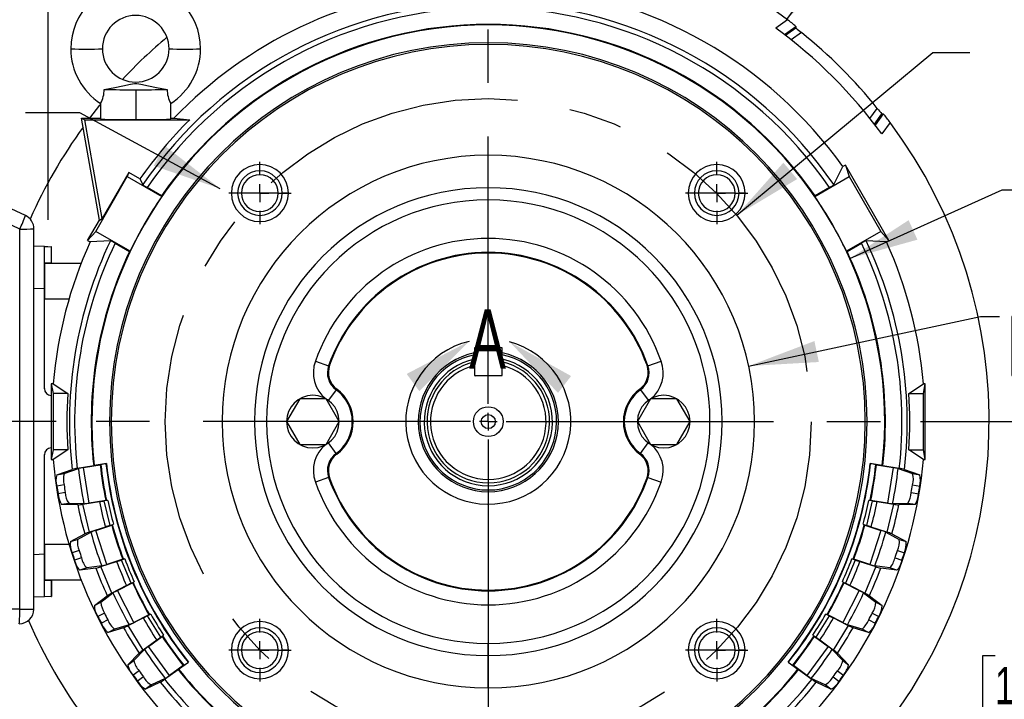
# Model space of a CAD drawing. Header units: inches. Extents: x 0 to 66, y 0 to 51.
# Tile 12 of 19: x 49 to 60, y 15.8 to 23.4. Entities that reach past the tile are written whole.
import ezdxf

# ---------------------------------------------------------------- set-up
doc = ezdxf.new("R2010")
doc.units = ezdxf.units.IN
doc.header["$LTSCALE"] = 6
doc.header["$MEASUREMENT"] = 0
doc.linetypes.add('CENTERX2', pattern=[0.8, 0.5, -0.1, 0.1, -0.1])
doc.layers.add('CENTER', color=40, linetype='CENTERX2')
doc.layers.add('DIMENSIONS', color=140, linetype='Continuous', lineweight=25)
doc.layers.add('TEXT', color=140, linetype='Continuous', lineweight=25)
doc.styles.add('SLDTEXTSTYLE0', font='TXT', dxfattribs={"width": 0.7})
doc.dimstyles.new('SLDDIMSTYLE1', dxfattribs={"dimtxt": 0.416667, "dimasz": 0.78, "dimexe": 0, "dimexo": 0.0625, "dimgap": 0.104167, "dimtad": 0, "dimtih": 1, "dimtoh": 1, "dimrnd": 1e-09, "dimzin": 12, "dimdsep": 46, "dimtxsty": 'SLDTEXTSTYLE0', "dimsah": 1, "dimcen": 0.09, "dimadec": 0, "dimazin": 3, "dimtfac": 1, "dimtofl": 0, "dimtmove": 0, "dimatfit": 3, "dimfxl": 0, "dimfrac": 2, "dimtolj": 1, "dimtzin": 12, "dimarcsym": 0})
doc.dimstyles.new('SLDDIMSTYLE3', dxfattribs={"dimtxt": 0.416667, "dimasz": 0.78, "dimexe": 0, "dimexo": 0.0625, "dimgap": 0.104167, "dimtad": 0, "dimtih": 1, "dimtoh": 1, "dimrnd": 1e-09, "dimzin": 12, "dimdsep": 46, "dimtxsty": 'SLDTEXTSTYLE0', "dimsah": 1, "dimcen": 0.09, "dimadec": 0, "dimazin": 3, "dimtfac": 1, "dimtmove": 0, "dimatfit": 0, "dimfxl": 0, "dimfrac": 2, "dimtolj": 1, "dimtzin": 12, "dimarcsym": 0})
doc.dimstyles.new('SLDDIMSTYLE4', dxfattribs={"dimtxt": 0.18, "dimasz": 0.78, "dimexe": 0, "dimexo": 0.0625, "dimgap": 0, "dimtad": 0, "dimtih": 1, "dimtoh": 1, "dimdec": 0, "dimrnd": 1e-09, "dimzin": 0, "dimdsep": 46, "dimtxsty": 'Standard', "dimsah": 1, "dimcen": 0.09, "dimadec": 0, "dimazin": 0, "dimtfac": 0.78, "dimtdec": 0, "dimtofl": 0, "dimtmove": 0, "dimatfit": 3, "dimfxl": 0, "dimfrac": 2, "dimtolj": 1, "dimtzin": 0, "dimarcsym": 0})
doc.dimstyles.new('SLDDIMSTYLE5', dxfattribs={"dimtxt": 0.416667, "dimasz": 0.78, "dimexe": 0, "dimexo": 0.0625, "dimgap": 0.104167, "dimtad": 0, "dimtih": 1, "dimtoh": 1, "dimrnd": 1e-09, "dimzin": 12, "dimdsep": 46, "dimtxsty": 'SLDTEXTSTYLE0', "dimsah": 1, "dimcen": 0, "dimadec": 0, "dimazin": 3, "dimtfac": 1, "dimtofl": 0, "dimtmove": 0, "dimatfit": 3, "dimfxl": 0, "dimfrac": 2, "dimtolj": 1, "dimtzin": 12, "dimarcsym": 0})
doc.dimstyles.new('SLDDIMSTYLE6', dxfattribs={"dimtxt": 0.416667, "dimasz": 0.78, "dimexe": 0, "dimexo": 0.0625, "dimgap": 0.104167, "dimtad": 0, "dimtih": 1, "dimtoh": 1, "dimrnd": 1e-09, "dimzin": 12, "dimdsep": 46, "dimtxsty": 'SLDTEXTSTYLE0', "dimsah": 1, "dimcen": 0, "dimadec": 0, "dimazin": 3, "dimtfac": 1, "dimtofl": 0, "dimtmove": 0, "dimatfit": 3, "dimfxl": 0, "dimfrac": 2, "dimtolj": 1, "dimtzin": 12, "dimarcsym": 0})
doc.dimstyles.new('SLDDIMSTYLE7', dxfattribs={"dimtxt": 0.416667, "dimasz": 0.78, "dimexe": 0, "dimexo": 0.0625, "dimgap": 0.104167, "dimtad": 0, "dimtih": 1, "dimtoh": 1, "dimrnd": 1e-09, "dimzin": 4, "dimdsep": 46, "dimtxsty": 'SLDTEXTSTYLE0', "dimsah": 1, "dimcen": 0, "dimadec": 0, "dimazin": 1, "dimtfac": 1, "dimtofl": 0, "dimtmove": 0, "dimatfit": 3, "dimfxl": 0, "dimfrac": 2, "dimtolj": 1, "dimtzin": 12, "dimarcsym": 0})

# ---------------------------------------------------------------- blocks, each defined once
blk = doc.blocks.new('_D_14')
at = {"layer": 'DIMENSIONS'}
for p, q in [((60.288, 23.655), (60.148, 23.655)), ((60.148, 23.655), (60.148, 22.992)), ((61.873, 23.655), (62.013, 23.655)), ((62.013, 23.655), (62.013, 22.992)), ((57.018, 21.222), (59.219, 23.049)), ((59.219, 23.049), (59.633, 23.049)), ((60.148, 22.992), (60.288, 22.992)), ((62.013, 22.992), (61.873, 22.992))]:
    blk.add_line(p, q, dxfattribs=at)
blk.add_solid([(57.018, 21.222), (57.695, 21.628), (57.541, 21.812)], dxfattribs=at)
at = {"layer": 'DIMENSIONS', "char_height": 0.4167, "attachment_point": 1, "style": 'SLDTEXTSTYLE0'}
for s, insert in [('%%c', (60.146, 24.285)), ('7.25', (60.776, 24.285)), ('184.1', (60.288, 23.529)), ('B.C.', (60.504, 22.773))]:
    blk.add_mtext(s, dxfattribs=dict(at, insert=insert))
blk = doc.blocks.new('_D_15')
at = {"layer": 'DIMENSIONS'}
for p, q in [((46.256, 19.087), (46.256, 25.679)), ((49.289, 21.17), (49.289, 25.679)), ((46.256, 24.929), (44.756, 24.929)), ((47.153, 24.928), (47.013, 24.928)), ((47.013, 24.928), (47.013, 24.266)), ((48.392, 24.928), (48.532, 24.928)), ((48.532, 24.928), (48.532, 24.266)), ((49.289, 24.929), (50.789, 24.929)), ((47.013, 24.266), (47.153, 24.266)), ((48.532, 24.266), (48.392, 24.266)), ((46.256, 17.173), (46.256, 18.727))]:
    blk.add_line(p, q, dxfattribs=at)
for points in [[(46.256, 24.929), (45.476, 25.049), (45.476, 24.809)], [(49.289, 24.929), (50.069, 24.809), (50.069, 25.049)]]:
    blk.add_solid(points, dxfattribs=at)
at = {"layer": 'DIMENSIONS', "char_height": 0.4167, "attachment_point": 1, "style": 'SLDTEXTSTYLE0'}
for s, insert in [('3.03', (47.153, 25.559)), ('77.0', (47.153, 24.803))]:
    blk.add_mtext(s, dxfattribs=dict(at, insert=insert))
blk = doc.blocks.new('_D_17')
at = {"layer": 'DIMENSIONS'}
for p, q in [((46.256, 19.087), (46.256, 27.33)), ((54.23, 23.756), (54.23, 27.33)), ((46.256, 26.58), (48.886, 26.58)), ((49.45, 26.58), (49.31, 26.58)), ((49.31, 26.58), (49.31, 25.917)), ((51.035, 26.58), (51.175, 26.58)), ((51.175, 26.58), (51.175, 25.917)), ((54.23, 26.58), (51.6, 26.58)), ((49.31, 25.917), (49.45, 25.917)), ((51.175, 25.917), (51.035, 25.917)), ((46.256, 17.173), (46.256, 18.727))]:
    blk.add_line(p, q, dxfattribs=at)
for points in [[(46.256, 26.58), (47.036, 26.46), (47.036, 26.7)], [(54.23, 26.58), (53.45, 26.7), (53.45, 26.46)]]:
    blk.add_solid(points, dxfattribs=at)
at = {"layer": 'DIMENSIONS', "char_height": 0.4167, "attachment_point": 1, "style": 'SLDTEXTSTYLE0'}
for s, insert in [('7.97', (49.624, 27.21)), ('202.5', (49.45, 26.454))]:
    blk.add_mtext(s, dxfattribs=dict(at, insert=insert))
blk = doc.blocks.new('_D_18')
at = {"layer": 'DIMENSIONS'}
for p, q in [((45.289, 18.907), (45.289, 20.407)), ((49.381, 18.907), (44.539, 18.907)), ((44.67, 17.686), (44.53, 17.686)), ((44.53, 17.686), (44.53, 17.023)), ((45.908, 17.686), (46.048, 17.686)), ((46.048, 17.686), (46.048, 17.023)), ((44.53, 17.023), (44.67, 17.023)), ((46.048, 17.023), (45.908, 17.023)), ((46.269, 16.466), (44.539, 16.466)), ((45.289, 16.466), (45.289, 14.966))]:
    blk.add_line(p, q, dxfattribs=at)
for points in [[(45.289, 18.907), (45.409, 19.687), (45.169, 19.687)], [(45.289, 16.466), (45.169, 15.686), (45.409, 15.686)]]:
    blk.add_solid(points, dxfattribs=at)
at = {"layer": 'DIMENSIONS', "char_height": 0.4167, "attachment_point": 1, "style": 'SLDTEXTSTYLE0'}
for s, insert in [('2.44', (44.67, 18.316)), ('62.0', (44.67, 17.56))]:
    blk.add_mtext(s, dxfattribs=dict(at, insert=insert))
blk = doc.blocks.new('_D_19')
at = {"layer": 'DIMENSIONS'}
for p, q in [((57.58, 23.419), (59.18, 25.573)), ((59.18, 25.573), (59.658, 25.573)), ((59.973, 25.573), (59.833, 25.573)), ((59.833, 25.573), (59.833, 24.91)), ((61.558, 25.573), (61.698, 25.573)), ((61.698, 25.573), (61.698, 24.91)), ((59.833, 24.91), (59.973, 24.91)), ((61.698, 24.91), (61.558, 24.91))]:
    blk.add_line(p, q, dxfattribs=at)
blk.add_solid([(57.58, 23.419), (58.142, 23.974), (57.949, 24.117)], dxfattribs=at)
at = {"layer": 'DIMENSIONS', "char_height": 0.4167, "attachment_point": 1, "style": 'SLDTEXTSTYLE0'}
for s, insert in [('%%c', (59.658, 26.203)), ('11.24', (60.288, 26.203)), ('285.5', (59.973, 25.447))]:
    blk.add_mtext(s, dxfattribs=dict(at, insert=insert))
blk = doc.blocks.new('_D_20')
at = {"layer": 'DIMENSIONS'}
for p, q in [((54.53, 24.527), (58.223, 24.527)), ((58.583, 24.527), (63.801, 24.527)), ((63.051, 24.527), (63.051, 19.848)), ((62.259, 19.09), (62.119, 19.09)), ((62.119, 19.09), (62.119, 18.428)), ((63.844, 19.09), (63.984, 19.09)), ((63.984, 19.09), (63.984, 18.428)), ((62.119, 18.428), (62.259, 18.428)), ((63.984, 18.428), (63.844, 18.428)), ((63.051, 13.655), (63.051, 18.335)), ((59.254, 13.655), (63.801, 13.655))]:
    blk.add_line(p, q, dxfattribs=at)
for points in [[(63.051, 24.527), (62.931, 23.747), (63.171, 23.747)], [(63.051, 13.655), (63.171, 14.435), (62.931, 14.435)]]:
    blk.add_solid(points, dxfattribs=at)
at = {"layer": 'DIMENSIONS', "char_height": 0.4167, "attachment_point": 1, "style": 'SLDTEXTSTYLE0'}
for s, insert in [('10.87', (62.259, 19.721)), ('276.2', (62.259, 18.965))]:
    blk.add_mtext(s, dxfattribs=dict(at, insert=insert))
blk = doc.blocks.new('_D_21')
at = {"layer": 'DIMENSIONS'}
for p, q in [((58.285, 20.737), (59.997, 21.509)), ((59.997, 21.509), (60.247, 21.509)), ((60.527, 21.509), (60.387, 21.509)), ((60.387, 21.509), (60.387, 20.847)), ((62.112, 21.509), (62.252, 21.509)), ((62.252, 21.509), (62.252, 20.847)), ((60.387, 20.847), (60.527, 20.847)), ((62.252, 20.847), (62.112, 20.847))]:
    blk.add_line(p, q, dxfattribs=at)
blk.add_solid([(58.285, 20.737), (59.045, 20.948), (58.946, 21.167)], dxfattribs=at)
at = {"layer": 'DIMENSIONS', "char_height": 0.4167, "attachment_point": 1, "style": 'SLDTEXTSTYLE0'}
for s, insert in [('%%c', (60.386, 22.14)), ('8.90', (61.015, 22.14)), ('226.0', (60.527, 21.384))]:
    blk.add_mtext(s, dxfattribs=dict(at, insert=insert))
blk = doc.blocks.new('_D_22')
at = {"layer": 'DIMENSIONS'}
for p, q in [((57.151, 19.531), (59.751, 20.086)), ((59.751, 20.086), (59.965, 20.086)), ((60.245, 20.086), (60.105, 20.086)), ((60.105, 20.086), (60.105, 19.423)), ((61.83, 20.086), (61.97, 20.086)), ((61.97, 20.086), (61.97, 19.423)), ((60.105, 19.423), (60.245, 19.423)), ((61.97, 19.423), (61.83, 19.423))]:
    blk.add_line(p, q, dxfattribs=at)
blk.add_solid([(57.151, 19.531), (57.939, 19.576), (57.889, 19.811)], dxfattribs=at)
at = {"layer": 'DIMENSIONS', "char_height": 0.4167, "attachment_point": 1, "style": 'SLDTEXTSTYLE0'}
for s, insert in [('%%c', (60.103, 20.716)), ('5.98', (60.733, 20.716)), ('151.8', (60.245, 19.96))]:
    blk.add_mtext(s, dxfattribs=dict(at, insert=insert))
blk = doc.blocks.new('_D_23')
at = {"layer": 'DIMENSIONS'}
for p, q in [((59.078, 18.907), (61.459, 18.907)), ((60.709, 18.907), (60.709, 17.038)), ((59.917, 16.28), (59.777, 16.28)), ((59.777, 16.28), (59.777, 15.618)), ((61.502, 16.28), (61.642, 16.28)), ((61.642, 16.28), (61.642, 15.618)), ((59.777, 15.618), (59.917, 15.618)), ((61.642, 15.618), (61.502, 15.618)), ((60.709, 13.655), (60.709, 15.524)), ((59.254, 13.655), (61.459, 13.655))]:
    blk.add_line(p, q, dxfattribs=at)
for points in [[(60.709, 18.907), (60.589, 18.127), (60.829, 18.127)], [(60.709, 13.655), (60.829, 14.435), (60.589, 14.435)]]:
    blk.add_solid(points, dxfattribs=at)
at = {"layer": 'DIMENSIONS', "char_height": 0.4167, "attachment_point": 1, "style": 'SLDTEXTSTYLE0'}
for s, insert in [('5.25', (60.09, 16.911)), ('133.4', (59.917, 16.155))]:
    blk.add_mtext(s, dxfattribs=dict(at, insert=insert))
blk = doc.blocks.new('SW_CENTERMARKSYMBOL_0')
at = {"layer": 'CENTER', "color": 0}
for p, q in [((0, 0.2), (0, 4.549)), ((-0.2, 0), (-4.549, 0)), ((0, 0), (-0.1, 0)), ((0, 0), (0, 0.1)), ((0, 0), (0, -0.1)), ((0, 0), (0.1, 0)), ((0.2, 0), (4.549, 0)), ((0, -0.2), (0, -4.549))]:
    blk.add_line(p, q, dxfattribs=at)
blk = doc.blocks.new('SW_CENTERMARKSYMBOL_1')
at = {"layer": 'CENTER', "color": 0}
for p, q in [((0, 0.2), (0, 0.35)), ((-0.2, 0), (-0.35, 0)), ((0, 0), (-0.1, 0)), ((0, 0), (0, 0.1)), ((0, 0), (0, -0.1)), ((0, 0), (0.1, 0)), ((0.2, 0), (0.35, 0)), ((0, -0.2), (0, -0.35))]:
    blk.add_line(p, q, dxfattribs=at)
blk = doc.blocks.new('SW_CENTERMARKSYMBOL_2')
at = {"layer": 'CENTER', "color": 0}
for p, q in [((0, 0.2), (0, 0.35)), ((-0.2, 0), (-0.35, 0)), ((0, 0), (-0.1, 0)), ((0, 0), (0, 0.1)), ((0, 0), (0, -0.1)), ((0, 0), (0.1, 0)), ((0.2, 0), (0.35, 0)), ((0, -0.2), (0, -0.35))]:
    blk.add_line(p, q, dxfattribs=at)
blk = doc.blocks.new('SW_CENTERMARKSYMBOL_3')
at = {"layer": 'CENTER', "color": 0}
for p, q in [((0, 0.2), (0, 0.35)), ((-0.2, 0), (-0.35, 0)), ((0, 0), (-0.1, 0)), ((0, 0), (0, 0.1)), ((0, 0), (0, -0.1)), ((0, 0), (0.1, 0)), ((0.2, 0), (0.35, 0)), ((0, -0.2), (0, -0.35))]:
    blk.add_line(p, q, dxfattribs=at)
blk = doc.blocks.new('SW_CENTERMARKSYMBOL_4')
at = {"layer": 'CENTER', "color": 0}
for p, q in [((0, 0.2), (0, 0.35)), ((-0.2, 0), (-0.35, 0)), ((0, 0), (-0.1, 0)), ((0, 0), (0, 0.1)), ((0, 0), (0, -0.1)), ((0, 0), (0.1, 0)), ((0.2, 0), (0.35, 0)), ((0, -0.2), (0, -0.35))]:
    blk.add_line(p, q, dxfattribs=at)

msp = doc.modelspace()

# ---------------------------------------------------------------- linework, layer by layer
for p, q in [((57.5853, 23.4155), (57.4563, 23.3217)), ((57.5552, 23.2477), (57.6808, 23.3389)), ((57.5647, 23.2404), (57.6806, 23.3246)), ((57.6808, 23.3389), (57.6806, 23.3246)), ((57.7429, 23.2726), (57.6292, 23.19)), ((50.2728, 22.6298), (50.2728, 22.2952)), ((49.8791, 22.4766), (49.8791, 22.302)), ((50.6665, 22.302), (50.6665, 22.4766)), ((58.5122, 22.307), (58.5948, 22.4207)), ((58.5626, 22.2425), (58.6468, 22.3584)), ((58.6612, 22.3586), (58.5699, 22.233)), ((58.6468, 22.3584), (58.6612, 22.3586)), ((49.664, 22.3103), (49.8791, 22.3103)), ((49.664, 22.3103), (49.702, 22.2931)), ((49.8657, 21.1665), (49.664, 22.3103)), ((49.702, 22.2931), (50.8792, 22.2931)), ((49.8971, 21.1865), (49.702, 22.2931)), ((50.6665, 22.3103), (50.7018, 22.3103)), ((50.7018, 22.3103), (50.8792, 22.2931)), ((58.7377, 22.2631), (58.644, 22.1341)), ((54.2295, 21.5311), (54.2295, 21.8948)), ((58.106, 21.5656), (58.2086, 21.7695)), ((58.2361, 21.7853), (58.2086, 21.7695)), ((58.2361, 21.7853), (58.2802, 21.6551)), ((58.7252, 20.938), (58.2361, 21.7853)), ((50.1948, 21.7022), (49.8971, 21.1865)), ((50.1948, 21.7022), (50.1788, 21.6551)), ((50.3207, 21.6294), (50.1948, 21.7022)), ((49.8245, 21.0414), (50.1788, 21.6551)), ((50.1788, 21.6551), (50.5646, 21.4323)), ((50.3207, 21.6294), (50.353, 21.5656)), ((57.8944, 21.4323), (58.2802, 21.6551)), ((58.2802, 21.6551), (58.6345, 21.0414)), ((50.5631, 21.4392), (50.4013, 21.5326)), ((50.5646, 21.4323), (50.5631, 21.4392)), ((51.4162, 21.4705), (51.3462, 21.4705)), ((51.6662, 21.4705), (51.4596, 21.4705)), ((51.8729, 21.4705), (51.6662, 21.4705)), ((51.9862, 21.4705), (51.9162, 21.4705)), ((54.2295, 21.3948), (54.2295, 21.5311)), ((56.5428, 21.4705), (56.4728, 21.4705)), ((56.7928, 21.4705), (56.5861, 21.4705)), ((56.9995, 21.4705), (56.7928, 21.4705)), ((57.1128, 21.4705), (57.0428, 21.4705)), ((57.8959, 21.4392), (57.8944, 21.4323)), ((58.0577, 21.5326), (57.8959, 21.4392)), ((49.0356, 21.2195), (48.639, 21.4045)), ((48.9712, 21.0677), (48.5824, 21.249)), ((49.7338, 20.938), (49.8657, 21.1665)), ((49.8657, 21.1665), (49.8971, 21.1865)), ((48.9712, 16.8029), (48.9712, 21.0677)), ((49.1311, 16.8049), (49.1311, 21.0697)), ((49.7338, 20.938), (49.8245, 21.0414)), ((50.2103, 20.8186), (49.8245, 21.0414)), ((58.6345, 21.0414), (58.2487, 20.8186)), ((58.7252, 20.938), (58.6345, 21.0414)), ((49.7338, 20.938), (49.7612, 20.9222)), ((49.9891, 20.9352), (49.7612, 20.9222)), ((50.0418, 20.9099), (50.2036, 20.8165)), ((54.2295, 20.8051), (54.2295, 20.962)), ((58.2554, 20.8165), (58.4172, 20.9099)), ((58.6978, 20.9222), (58.4699, 20.9352)), ((58.6978, 20.9222), (58.7252, 20.938)), ((49.2492, 20.8717), (49.1311, 20.8758)), ((49.2492, 20.3956), (49.2492, 20.8717)), ((49.2492, 20.8717), (49.3252, 20.869)), ((49.3252, 20.869), (49.3252, 20.6877)), ((49.3279, 20.8689), (49.3252, 20.869)), ((49.3279, 20.6878), (49.3279, 20.8689)), ((50.2036, 20.8165), (50.2103, 20.8186)), ((58.2487, 20.8186), (58.2554, 20.8165)), ((49.3252, 20.6877), (49.2492, 20.685)), ((49.2493, 20.6816), (49.2492, 20.6816)), ((49.6603, 20.6816), (49.2493, 20.6816)), ((49.2493, 20.6816), (49.2493, 20.2852)), ((49.3279, 20.6878), (49.3252, 20.6877)), ((49.2492, 20.3956), (49.1311, 20.3997)), ((49.2492, 19.2786), (49.2492, 20.3956)), ((49.2492, 20.2852), (49.2493, 20.2852)), ((49.2493, 19.2753), (49.2493, 20.2852)), ((49.2493, 20.2852), (49.5256, 20.2852)), ((54.0733, 19.7359), (54.0733, 19.4229)), ((54.3858, 19.7359), (54.0733, 19.7359)), ((54.3858, 19.4229), (54.3858, 19.7359)), ((52.2899, 19.5853), (52.438, 19.5335)), ((56.0211, 19.5335), (56.1692, 19.5853)), ((52.4485, 19.5391), (52.438, 19.5335)), ((56.0211, 19.5335), (56.0105, 19.5391)), ((54.0733, 19.4229), (54.3858, 19.4229)), ((54.0831, 19.4229), (54.3759, 19.4229)), ((49.3262, 19.3319), (49.3476, 19.2246)), ((49.3464, 19.3319), (49.3262, 19.3319)), ((49.3262, 19.3319), (49.3262, 18.4826)), ((49.3464, 19.3319), (49.5109, 19.2246)), ((52.5213, 19.2655), (52.4346, 19.1462)), ((52.5213, 19.2655), (52.5302, 19.2713)), ((55.9289, 19.2713), (55.9378, 19.2655)), ((55.9378, 19.2655), (56.0245, 19.1462)), ((58.9481, 19.2246), (59.1127, 19.3319)), ((59.1114, 19.2246), (59.1328, 19.3319)), ((59.1328, 19.3319), (59.1127, 19.3319)), ((59.1328, 18.4826), (59.1328, 19.3319)), ((49.3252, 19.1999), (49.3262, 19.1999)), ((49.5109, 19.2246), (49.3476, 19.2246)), ((49.3476, 19.2246), (49.3476, 18.5899)), ((52.1133, 19.1632), (51.9655, 18.9073)), ((52.4088, 19.1632), (52.1133, 19.1632)), ((52.5565, 18.9073), (52.4088, 19.1632)), ((56.0503, 19.1632), (55.9025, 18.9073)), ((56.3458, 19.1632), (56.0503, 19.1632)), ((56.4935, 18.9073), (56.3458, 19.1632)), ((58.9481, 19.2246), (59.1114, 19.2246)), ((59.1114, 18.5899), (59.1114, 19.2246)), ((49.9795, 18.9073), (49.9992, 18.9073)), ((51.9655, 18.9073), (52.1133, 18.6514)), ((52.4088, 18.6514), (52.5565, 18.9073)), ((55.9025, 18.9073), (56.0503, 18.6514)), ((56.3458, 18.6514), (56.4935, 18.9073)), ((58.4598, 18.9073), (58.4795, 18.9073)), ((49.3262, 18.6147), (49.3252, 18.6147)), ((49.3476, 18.5899), (49.3262, 18.4826)), ((49.5109, 18.5899), (49.3464, 18.4826)), ((49.5109, 18.5899), (49.3476, 18.5899)), ((52.1133, 18.6514), (52.4088, 18.6514)), ((52.5213, 18.5491), (52.4346, 18.6684)), ((55.9378, 18.5491), (56.0245, 18.6684)), ((56.0503, 18.6514), (56.3458, 18.6514)), ((59.1127, 18.4826), (58.9481, 18.5899)), ((58.9481, 18.5899), (59.1114, 18.5899)), ((59.1328, 18.4826), (59.1114, 18.5899)), ((49.2492, 17.419), (49.2492, 18.536)), ((49.2493, 17.5293), (49.2493, 18.5393)), ((49.3262, 18.4826), (49.3464, 18.4826)), ((52.5302, 18.5432), (52.5213, 18.5491)), ((55.9378, 18.5491), (55.9289, 18.5432)), ((59.1127, 18.4826), (59.1328, 18.4826)), ((49.3881, 18.3112), (49.5597, 18.3719)), ((49.4692, 18.3241), (49.6301, 18.381)), ((49.8015, 18.4116), (49.6174, 18.3824)), ((49.6878, 18.3915), (49.8744, 18.421)), ((49.7506, 17.9944), (49.6878, 18.3915)), ((49.808, 18.4147), (49.8015, 18.4116)), ((49.9442, 18.4363), (49.808, 18.4147)), ((49.8744, 18.421), (49.8814, 18.4244)), ((49.9395, 18.435), (49.9436, 18.4356)), ((49.9442, 18.4363), (49.9436, 18.4356)), ((58.5154, 18.4356), (58.5148, 18.4363)), ((58.651, 18.4147), (58.5148, 18.4363)), ((58.5154, 18.4356), (58.5196, 18.435)), ((58.5776, 18.4244), (58.5846, 18.421)), ((58.5846, 18.421), (58.7713, 18.3915)), ((58.6576, 18.4116), (58.651, 18.4147)), ((58.8417, 18.3824), (58.6576, 18.4116)), ((58.7713, 18.3915), (58.7084, 17.9944)), ((58.8289, 18.381), (58.9899, 18.3241)), ((58.8993, 18.3719), (59.0709, 18.3112)), ((49.3881, 18.3112), (49.4692, 18.3241)), ((52.438, 18.281), (52.2899, 18.2293)), ((52.438, 18.281), (52.4485, 18.2754)), ((56.0211, 18.281), (56.0105, 18.2754)), ((56.0211, 18.281), (56.1692, 18.2293)), ((58.9899, 18.3241), (59.0709, 18.3112)), ((49.4691, 18.1966), (49.3881, 18.1837)), ((58.9899, 18.1966), (59.071, 18.1837)), ((49.4825, 18.1122), (49.4014, 18.0993)), ((49.6809, 17.9812), (49.865, 18.0104)), ((49.9373, 18.0239), (49.7506, 17.9944)), ((49.9599, 18.0244), (49.9203, 18.0181)), ((49.9863, 17.7432), (49.9203, 18.0181)), ((49.945, 18.0229), (49.9373, 18.0239)), ((58.5388, 18.0181), (58.4728, 17.7432)), ((58.5388, 18.0181), (58.4992, 18.0244)), ((58.5217, 18.0239), (58.514, 18.0229)), ((58.7084, 17.9944), (58.5217, 18.0239)), ((58.594, 18.0104), (58.7781, 17.9812)), ((58.9766, 18.1122), (59.0576, 18.0993)), ((49.5219, 17.9909), (49.4409, 17.9781)), ((49.6228, 17.9734), (49.4409, 17.9781)), ((49.6926, 17.9865), (49.5219, 17.9909)), ((49.7563, 17.6674), (49.6809, 17.9812)), ((58.7781, 17.9812), (58.7028, 17.6674)), ((58.9371, 17.9909), (58.7665, 17.9865)), ((59.0182, 17.9781), (58.8362, 17.9734)), ((59.0182, 17.9781), (58.9371, 17.9909)), ((49.9335, 17.725), (49.7563, 17.6674)), ((49.8244, 17.6873), (50.0041, 17.7457)), ((49.9486, 17.305), (49.8244, 17.6873)), ((49.9863, 17.7432), (50.0244, 17.7556)), ((50.0041, 17.7457), (50.0105, 17.7501)), ((58.4346, 17.7556), (58.4728, 17.7432)), ((58.4485, 17.7501), (58.4549, 17.7457)), ((58.4549, 17.7457), (58.6347, 17.6873)), ((58.6347, 17.6873), (58.5104, 17.305)), ((58.7028, 17.6674), (58.5255, 17.725)), ((49.5409, 17.5612), (49.7009, 17.648)), ((49.5409, 17.5612), (49.619, 17.5866)), ((49.619, 17.5866), (49.769, 17.668)), ((58.69, 17.668), (58.84, 17.5866)), ((58.7581, 17.648), (58.9181, 17.5612)), ((58.84, 17.5866), (58.9181, 17.5612)), ((49.2493, 17.5293), (49.2492, 17.5293)), ((49.2493, 17.5293), (49.2493, 17.133)), ((49.5256, 17.5293), (49.2493, 17.5293)), ((49.6389, 17.4606), (49.5609, 17.4353)), ((58.8201, 17.4606), (58.8982, 17.4353)), ((49.2492, 17.419), (49.1311, 17.4149)), ((49.2492, 16.9429), (49.2492, 17.419)), ((49.6653, 17.3793), (49.5873, 17.354)), ((50.1284, 17.3634), (49.9486, 17.305)), ((50.1505, 17.3673), (50.1124, 17.3549)), ((50.2206, 17.0937), (50.1124, 17.3549)), ((50.1361, 17.3636), (50.1284, 17.3634)), ((58.3466, 17.3549), (58.2384, 17.0937)), ((58.3466, 17.3549), (58.3085, 17.3673)), ((58.3307, 17.3634), (58.3229, 17.3636)), ((58.5104, 17.305), (58.3307, 17.3634)), ((58.7937, 17.3793), (58.8718, 17.354)), ((49.7232, 17.2658), (49.6452, 17.2404)), ((49.8256, 17.2642), (49.6452, 17.2404)), ((49.8925, 17.2881), (49.7232, 17.2658)), ((49.8818, 17.2811), (50.059, 17.3387)), ((50.0053, 16.9829), (49.8818, 17.2811)), ((58.4, 17.3387), (58.5773, 17.2811)), ((58.5773, 17.2811), (58.4537, 16.9829)), ((58.7358, 17.2658), (58.5666, 17.2881)), ((58.8138, 17.2404), (58.6334, 17.2642)), ((58.8138, 17.2404), (58.7358, 17.2658)), ((49.2492, 17.133), (49.2493, 17.133)), ((49.2492, 17.1295), (49.3252, 17.1269)), ((49.2493, 17.133), (49.6603, 17.133)), ((49.3252, 17.1269), (49.3252, 16.9455)), ((49.3252, 17.1269), (49.3279, 17.1268)), ((49.3279, 17.1268), (49.3279, 16.9456)), ((50.1714, 17.0675), (50.0053, 16.9829)), ((50.0694, 17.0132), (50.2378, 17.099)), ((50.2206, 17.0937), (50.2563, 17.1119)), ((50.2378, 17.099), (50.2435, 17.1044)), ((54.2295, 17.0175), (54.2295, 17.0094)), ((58.2027, 17.1119), (58.2384, 17.0937)), ((58.2155, 17.1044), (58.2212, 17.099)), ((58.2212, 17.099), (58.3896, 17.0132)), ((58.4537, 16.9829), (58.2876, 17.0675)), ((49.2492, 16.9429), (49.1311, 16.9388)), ((49.3252, 16.9455), (49.2492, 16.9429)), ((49.3252, 16.9455), (49.3279, 16.9456)), ((49.8092, 16.8443), (49.9537, 16.9551)), ((49.8824, 16.8816), (50.0178, 16.9854)), ((50.252, 16.655), (50.0694, 17.0132)), ((58.3896, 17.0132), (58.2071, 16.655)), ((58.4412, 16.9854), (58.5767, 16.8816)), ((58.5053, 16.9551), (58.6498, 16.8443)), ((48.9712, 16.8029), (46.9641, 16.8029)), ((49.8092, 16.8443), (49.8824, 16.8816)), ((58.5767, 16.8816), (58.6498, 16.8443)), ((49.9217, 16.7603), (49.8486, 16.7231)), ((49.9605, 16.6842), (49.8874, 16.6469)), ((50.1897, 16.621), (50.3558, 16.7056)), ((50.4204, 16.7408), (50.252, 16.655)), ((50.4417, 16.7482), (50.4059, 16.73)), ((50.5537, 16.4889), (50.4059, 16.73)), ((50.428, 16.7422), (50.4204, 16.7408)), ((58.0531, 16.73), (57.9054, 16.4889)), ((58.0531, 16.73), (58.0174, 16.7482)), ((58.0386, 16.7408), (58.031, 16.7422)), ((58.2071, 16.655), (58.0386, 16.7408)), ((58.1033, 16.7056), (58.2693, 16.621)), ((58.4985, 16.6842), (58.5716, 16.6469)), ((58.5373, 16.7603), (58.6104, 16.7231)), ((50.1369, 16.5955), (49.9624, 16.5438)), ((50.0355, 16.581), (49.9624, 16.5438)), ((50.1991, 16.6296), (50.0355, 16.581)), ((50.3583, 16.3457), (50.1897, 16.621)), ((58.2693, 16.621), (58.1007, 16.3457)), ((58.4235, 16.581), (58.2599, 16.6296)), ((58.4966, 16.5438), (58.3221, 16.5955)), ((58.4966, 16.5438), (58.4235, 16.581)), ((50.4169, 16.3858), (50.5699, 16.4969)), ((50.5537, 16.4889), (50.5861, 16.5125)), ((50.5699, 16.4969), (50.5746, 16.503)), ((57.8729, 16.5125), (57.9054, 16.4889)), ((57.8844, 16.503), (57.8892, 16.4969)), ((57.8892, 16.4969), (58.0421, 16.3858)), ((50.5091, 16.4553), (50.3583, 16.3457)), ((50.6533, 16.0605), (50.4169, 16.3858)), ((54.2295, 16.2834), (54.2295, 16.4198)), ((58.0421, 16.3858), (57.8058, 16.0605)), ((58.1007, 16.3457), (57.9499, 16.4553)), ((50.1864, 16.1782), (50.3117, 16.3102)), ((50.2528, 16.2265), (50.3703, 16.3502)), ((51.4162, 16.344), (51.3462, 16.344)), ((51.6662, 16.344), (51.4596, 16.344)), ((51.8729, 16.344), (51.6662, 16.344)), ((51.9862, 16.344), (51.9162, 16.344)), ((54.2295, 15.9197), (54.2295, 16.2834)), ((56.5428, 16.344), (56.4728, 16.344)), ((56.7928, 16.344), (56.5861, 16.344)), ((56.9995, 16.344), (56.7928, 16.344)), ((57.1128, 16.344), (57.0428, 16.344)), ((58.0887, 16.3502), (58.2062, 16.2265)), ((58.1473, 16.3102), (58.2727, 16.1782)), ((50.1864, 16.1782), (50.2528, 16.2265)), ((50.8062, 16.1716), (50.6533, 16.0605)), ((50.7548, 16.1291), (50.8663, 16.2102)), ((50.8135, 16.1742), (50.8062, 16.1716)), ((50.8654, 16.2102), (50.862, 16.2077)), ((50.8654, 16.2102), (50.8663, 16.2102)), ((57.5927, 16.2102), (57.5936, 16.2102)), ((57.5927, 16.2102), (57.7043, 16.1291)), ((57.597, 16.2077), (57.5936, 16.2102)), ((57.6528, 16.1716), (57.6455, 16.1742)), ((57.8058, 16.0605), (57.6528, 16.1716)), ((58.2062, 16.2265), (58.2727, 16.1782)), ((50.3106, 16.1128), (50.2442, 16.0646)), ((50.3608, 16.0437), (50.2945, 15.9955)), ((50.6051, 16.0271), (50.4511, 15.9536)), ((50.5971, 16.0171), (50.7479, 16.1267)), ((50.7479, 16.1267), (50.7548, 16.1291)), ((57.7043, 16.1291), (57.7111, 16.1267)), ((57.7111, 16.1267), (57.8619, 16.0171)), ((58.008, 15.9536), (57.8539, 16.0271)), ((58.0982, 16.0437), (58.1646, 15.9955)), ((58.1484, 16.1128), (58.2148, 16.0646)), ((50.5489, 15.9838), (50.3847, 15.9053)), ((50.4511, 15.9536), (50.3847, 15.9053)), ((58.0744, 15.9053), (57.9101, 15.9838)), ((58.0744, 15.9053), (58.008, 15.9536))]:
    msp.add_line(p, q)
at = {"color": 179, "linetype": 'Continuous', "lineweight": 18}
msp.add_line((49.2887, 20.8703), (49.2492, 20.8717), dxfattribs=at)
at = {"flags": 128}
for points in [[(49.9205, 22.6336), (50.0392, 22.6551), (50.1295, 22.6736), (50.2149, 22.6919), (50.2582, 22.6997), (50.2725, 22.7005), (50.2868, 22.6998), (50.3302, 22.692), (50.416, 22.6737), (50.5066, 22.655), (50.6251, 22.6336)], [(49.7568, 22.3103), (49.8713, 22.4557), (49.8791, 22.4653)], [(49.9599, 18.0244), (49.9493, 18.0231), (49.945, 18.0229)], [(58.514, 18.0229), (58.5089, 18.0232), (58.4992, 18.0244)], [(50.0105, 17.7501), (50.0152, 17.7522), (50.0244, 17.7556)], [(58.4346, 17.7556), (58.4446, 17.7519), (58.4485, 17.7501)], [(50.1505, 17.3673), (50.1403, 17.3645), (50.1361, 17.3636)], [(58.3229, 17.3636), (58.3179, 17.3647), (58.3085, 17.3673)], [(50.2435, 17.1044), (50.2478, 17.1071), (50.2563, 17.1119)], [(58.2027, 17.1119), (58.2119, 17.1067), (58.2155, 17.1044)], [(50.4417, 16.7482), (50.432, 16.7438), (50.428, 16.7422)], [(58.031, 16.7422), (58.0263, 16.7441), (58.0174, 16.7482)], [(50.5746, 16.503), (50.5784, 16.5064), (50.5861, 16.5125)], [(57.8729, 16.5125), (57.8812, 16.5059), (57.8844, 16.503)]]:
    msp.add_lwpolyline(points, dxfattribs=at)
for radius in [0.1673, 0.0787]:
    msp.add_circle((54.2295, 18.9073), radius)
for centre, radius, start, end in [((54.2295, 18.9073), 5.6201, 53.3369, 75.64289), ((50.2728, 23.0892), 0.7283, 0.00672, 179.99328), ((54.2295, 18.9073), 4.9016, 94.96981, 136.03108), ((54.2295, 18.9073), 4.9016, 35.72769, 85.03019), ((54.2295, 18.9073), 4.7004, 90, 145.55923), ((54.2295, 18.9073), 4.6419, 90, 145.55823), ((54.2295, 18.9073), 4.7004, 34.44077, 90), ((54.2295, 18.9073), 4.6419, 34.44177, 90), ((50.2728, 23.0893), 0.374, 0.00702, 179.99298), ((54.2295, 18.9073), 4.4488, 353.64299, 186.35701), ((54.2295, 18.9073), 4.4557, 34.62779, 145.37221), ((54.2295, 18.9073), 5.4681, 36.16515, 53.83485), ((57.1291, 22.7481), 0.8084, 46.96095, 55.64532), ((58.4829, 24.2231), 1.2046, 228.23766, 232.09972), ((54.2295, 18.9073), 5.6201, 129.90829, 136.91919), ((54.2295, 18.9073), 5.6036, 38.82894, 51.17106), ((54.2295, 18.9073), 4.25, 0, 180), ((54.2295, 18.9073), 4.2303, 0, 180), ((49.7216, 26.9562), 3.8709, 267.37674, 272.62326), ((50.2727, 23.0893), 0.7282, 180.00146, 237.28544), ((50.2728, 23.0894), 0.374, 180.00702, 359.99298), ((50.824, 26.9562), 3.8709, 267.37674, 272.62326), ((50.273, 23.0893), 0.7282, 302.71456, 359.99854), ((49.5641, 22.6437), 0.3566, 332.06866, 358.37595), ((50.2298, 34.9624), 12.3327, 268.56291, 270.19981), ((50.3158, 34.9624), 12.3327, 269.80019, 271.43709), ((50.9477, 22.6347), 0.3225, 180.20612, 209.34928), ((59.2596, 22.9223), 0.8328, 217.03744, 222.62517), ((58.0703, 21.8069), 0.8084, 34.35468, 43.03905), ((54.2295, 18.9073), 5.6201, 144.01657, 156.15155), ((50.1744, 27.94), 5.6456, 267.00167, 270.99863), ((50.3712, 27.94), 5.6456, 269.00137, 272.99833), ((54.2295, 18.9073), 4.7632, 134.69806, 145.14578), ((54.2295, 18.9073), 5.6201, 320.35711, 36.6631), ((54.2295, 18.9073), 2.9876, 90, 270), ((54.2295, 18.9073), 2.9876, 270, 90), ((51.6662, 21.4705), 0.32, 0, 180), ((56.7928, 21.4705), 0.32, 0, 180), ((51.6662, 21.4705), 0.25, 0, 180), ((51.6662, 21.4705), 0.2067, 0, 180), ((56.7928, 21.4705), 0.25, 0, 180), ((56.7928, 21.4705), 0.2067, 0, 180), ((50.5268, 21.768), 0.2668, 229.34559, 241.93099), ((57.9322, 21.768), 0.2668, 298.06901, 310.65441), ((51.6662, 21.4705), 0.32, 180, 0), ((51.6662, 21.4705), 0.25, 180, 0), ((51.6662, 21.4705), 0.2067, 180, 0), ((54.2295, 18.9073), 2.6239, 90, 270), ((54.2295, 18.9073), 2.6239, 270, 90), ((56.7928, 21.4705), 0.32, 180, 0), ((56.7928, 21.4705), 0.25, 180, 0), ((56.7928, 21.4705), 0.2067, 180, 0), ((54.2295, 18.9073), 4.4505, 145.43355, 154.56645), ((54.2295, 18.9073), 2.4875, 90, 270), ((54.2295, 18.9073), 2.4875, 270, 90), ((54.2295, 18.9073), 4.4505, 25.43355, 34.56645), ((47.9114, 21.6072), 1.1892, 333.02035, 340.97415), ((48.9657, 21.0697), 0.1654, 0, 65), ((49.0103, 24.3786), 3.3111, 269.32306, 272.09105), ((54.2295, 18.9073), 4.9016, 155.72769, 175.03019), ((54.2295, 18.9073), 4.7004, 154.44077, 186.53996), ((54.2292, 18.9073), 4.6416, 154.44063, 186.49364), ((49.9007, 20.6835), 0.2668, 58.06901, 70.65441), ((54.2295, 18.9073), 2.0547, 89.99939, 160.73359), ((54.2295, 18.9073), 2.0547, 19.26641, 90.00061), ((58.5583, 20.6835), 0.2668, 109.34559, 121.93099), ((54.2298, 18.9073), 4.6416, 353.50636, 25.55937), ((54.2295, 18.9073), 4.7004, 353.46004, 25.55923), ((54.2295, 18.9073), 4.9016, 4.96981, 24.27231), ((54.2295, 18.9073), 4.4557, 154.62779, 186.38764), ((54.2295, 18.9073), 1.8979, 90, 160.73298), ((54.2295, 18.9073), 1.8898, 19.53312, 160.46688), ((54.2295, 18.9073), 1.8979, 19.26702, 90), ((54.2295, 18.9073), 4.4557, 353.61236, 25.37221), ((54.2295, 18.9073), 0.7864, 101.46085, 78.53915), ((52.6429, 19.4548), 0.3764, 159.71365, 230.78418), ((54.2295, 18.9073), 0.7667, 101.75925, 78.24075), ((54.2283, 18.9061), 0.7178, 102.47178, 270.09921), ((54.2295, 18.9073), 0.6875, 103.13656, 76.86344), ((54.2312, 18.906), 0.7178, 269.86436, 77.56466), ((55.8161, 19.4548), 0.3764, 309.22315, 20.28768), ((52.6576, 19.4548), 0.2333, 160.28389, 234.24274), ((52.6699, 19.4603), 0.235, 160.39572, 233.52306), ((54.2295, 18.9073), 0.6481, 103.95019, 76.04981), ((55.7892, 19.4603), 0.235, 306.47258, 19.60863), ((55.8014, 19.4548), 0.2333, 305.75706, 19.7163), ((54.0831, 19.4327), 0.00984, 180, 270), ((54.3759, 19.4327), 0.00984, 270, 0), ((49.3279, 19.2786), 0.0787, 180, 268), ((52.261, 18.9073), 0.4427, 306.00079, 53.99921), ((52.261, 18.9073), 0.4528, 306.47678, 53.52322), ((56.198, 18.9073), 0.4528, 126.47678, 233.52322), ((56.198, 18.9073), 0.4427, 126.00079, 233.99921), ((54.2295, 18.9073), 4.7292, 176.15253, 183.84747), ((52.261, 18.9073), 0.2953, 0, 180), ((56.198, 18.9073), 0.2953, 0, 180), ((54.2295, 18.9073), 4.7292, 356.15253, 3.84747), ((54.2295, 18.9073), 4.25, 180, 0), ((54.2295, 18.9073), 4.2303, 180, 0), ((52.261, 18.9073), 0.2953, 180, 0), ((56.198, 18.9073), 0.2953, 180, 0), ((49.3279, 18.536), 0.0787, 92, 180), ((52.6429, 18.3598), 0.3764, 129.22315, 200.28768), ((55.8161, 18.3598), 0.3764, 339.71365, 50.78418), ((54.2295, 18.9073), 4.9016, 184.96981, 224.19463), ((52.6576, 18.3598), 0.2333, 125.75706, 199.7163), ((52.6698, 18.3543), 0.235, 126.47258, 199.60863), ((55.7892, 18.3543), 0.235, 340.39572, 53.52306), ((55.8014, 18.3598), 0.2333, 340.28389, 54.24274), ((54.2295, 18.9073), 4.9016, 315.80537, 355.03019), ((49.7492, 17.4933), 0.8988, 98.43309, 102.1699), ((49.8196, 17.5024), 0.8988, 98.4331, 102.16985), ((54.2295, 18.9073), 4.6294, 186.52777, 191.47223), ((54.2295, 18.9073), 4.3821, 186.37073, 191.62927), ((50.0556, 17.6366), 0.8067, 98.27668, 102.4663), ((54.2295, 18.9073), 4.3748, 186.33752, 191.66248), ((54.2292, 18.9072), 4.3157, 186.28126, 218.71874), ((54.2295, 18.9073), 4.3118, 186.27982, 218.72018), ((54.2295, 18.9073), 4.3111, 186.27252, 218.72748), ((54.2295, 18.9073), 4.3111, 321.27252, 353.72748), ((54.2295, 18.9073), 4.3118, 321.27982, 353.72018), ((54.2298, 18.9072), 4.3157, 321.28126, 353.71874), ((54.2295, 18.9073), 4.3748, 348.33752, 353.66248), ((58.4479, 17.8799), 0.5597, 76.60833, 82.6487), ((54.2295, 18.9073), 4.3821, 348.37073, 353.62927), ((54.2295, 18.9073), 4.6294, 348.52777, 353.47223), ((58.6915, 17.7889), 0.6078, 76.93504, 82.46201), ((58.7098, 17.4933), 0.8988, 77.8301, 81.56691), ((49.5873, 18.2474), 0.2092, 162.24157, 197.73553), ((49.7377, 18.2602), 0.276, 166.61229, 193.32333), ((54.2295, 18.9073), 1.8979, 199.26702, 270), ((54.2295, 18.9073), 1.8898, 199.53312, 270), ((54.2295, 18.9073), 1.8979, 270, 340.73298), ((54.2295, 18.9073), 1.8898, 270, 340.46688), ((58.7908, 18.2602), 0.209, 342.27271, 17.79167), ((58.8021, 18.2474), 0.2763, 346.66857, 13.35433), ((54.2295, 18.9073), 4.8952, 188.4999, 189.5001), ((54.2295, 18.9073), 4.8132, 188.49138, 189.50862), ((54.2295, 18.9073), 2.0547, 199.26685, 340.73315), ((54.2295, 18.9073), 4.8132, 350.49138, 351.50862), ((54.2295, 18.9073), 4.8952, 350.4999, 351.5001), ((49.6768, 18.1218), 0.2763, 184.66857, 211.35433), ((49.6915, 18.1132), 0.209, 180.27271, 215.79167), ((49.7404, 19.1058), 1.1025, 276.49135, 279.39114), ((54.2295, 18.9073), 4.4557, 191.61236, 195.38764), ((54.2295, 18.9073), 4.36, 191.68332, 195.31668), ((54.2295, 18.9073), 4.36, 344.68332, 348.31668), ((54.2295, 18.9073), 4.4557, 344.61236, 348.38764), ((58.7048, 19.0065), 1.0023, 260.46383, 263.65369), ((58.7015, 18.1347), 0.276, 328.61229, 355.32333), ((58.8484, 18.1003), 0.2092, 324.24157, 359.73553), ((49.5315, 18.8675), 0.8988, 275.8301, 279.56691), ((54.2295, 18.9073), 4.7004, 191.46004, 195.53996), ((49.6403, 18.5921), 0.6078, 274.93504, 280.46201), ((58.8578, 18.8807), 0.8988, 260.4331, 264.16985), ((54.2295, 18.9073), 4.7004, 344.46004, 348.53996), ((58.9275, 18.8675), 0.8988, 260.43309, 264.1699), ((50.0936, 16.8298), 0.8988, 107.4331, 111.16985), ((50.2871, 16.7871), 1.0023, 107.46383, 110.65369), ((54.2295, 18.9073), 4.3821, 195.37073, 200.62927), ((54.2295, 18.9073), 4.3748, 195.33752, 200.66248), ((54.2295, 18.9073), 4.3748, 339.33752, 344.66248), ((54.2295, 18.9073), 4.3821, 339.37073, 344.62927), ((58.1392, 16.6923), 1.1025, 69.49135, 72.39114), ((58.4616, 17.1047), 0.6078, 67.93504, 73.46201), ((49.8942, 17.5655), 0.276, 175.61229, 202.32333), ((50.0255, 16.8099), 0.8988, 107.43309, 111.1699), ((54.2295, 18.9073), 4.6294, 195.52777, 200.47223), ((54.2295, 18.9073), 4.6294, 339.52777, 344.47223), ((58.4335, 16.8099), 0.8988, 68.8301, 72.56691), ((58.6334, 17.5546), 0.209, 333.27271, 8.79167), ((49.7477, 17.5294), 0.2092, 171.24157, 206.73553), ((54.2295, 18.9073), 4.8132, 197.49138, 198.50862), ((54.2295, 18.9073), 4.8132, 341.49138, 342.50862), ((58.6426, 17.5402), 0.2763, 337.66857, 4.35433), ((54.2295, 18.9073), 4.8952, 197.4999, 198.5001), ((49.8557, 17.4193), 0.2763, 193.66857, 220.35433), ((49.8716, 17.413), 0.209, 189.27271, 224.79167), ((49.7646, 18.4011), 1.1025, 285.49135, 288.39114), ((54.2295, 18.9073), 4.36, 200.68332, 204.31668), ((54.2295, 18.9073), 4.36, 335.68332, 339.31668), ((58.6652, 18.3052), 1.0023, 251.46383, 254.65369), ((58.5255, 17.4446), 0.276, 319.61229, 346.32333), ((58.6653, 17.3877), 0.2092, 315.24157, 350.73553), ((54.2295, 18.9073), 4.8952, 341.4999, 342.5001), ((49.5956, 18.1331), 0.8988, 284.8301, 288.56691), ((54.2295, 18.9073), 4.7004, 200.46004, 204.53996), ((49.7461, 17.878), 0.6078, 283.93504, 289.46201), ((54.2295, 18.9073), 4.4557, 200.61236, 204.38764), ((54.2295, 18.9073), 4.4557, 335.61236, 339.38764), ((54.2295, 18.9073), 4.7004, 335.46004, 339.53996), ((58.7966, 18.157), 0.8988, 251.4331, 255.16985), ((58.8634, 18.1331), 0.8988, 251.43309, 255.1699), ((50.6673, 16.1965), 1.0023, 116.46383, 119.65369), ((54.2295, 18.9073), 4.3821, 204.37073, 209.62927), ((54.2295, 18.9073), 4.3748, 204.33752, 209.66248), ((54.2295, 18.9073), 4.3748, 330.33752, 335.66248), ((54.2295, 18.9073), 4.3821, 330.37073, 335.62927), ((57.7446, 16.108), 1.1025, 60.49135, 63.39114), ((50.4054, 16.178), 0.8988, 116.43309, 120.1699), ((50.4695, 16.2084), 0.8988, 116.4331, 120.16985), ((54.2295, 18.9073), 4.6294, 204.52777, 209.47223), ((54.2295, 18.9073), 4.6294, 330.52777, 335.47223), ((58.1276, 16.4648), 0.6078, 58.93504, 64.46201), ((58.0536, 16.178), 0.8988, 59.8301, 63.56691), ((48.9657, 16.8049), 0.1654, 270, 0), ((47.7268, 16.7624), 1.245, 354.33476, 1.86322), ((49.0103, 20.1137), 3.3111, 269.32306, 272.09105), ((50.0184, 16.8452), 0.2092, 180.24157, 215.73553), ((50.1575, 16.9038), 0.276, 184.61229, 211.32333), ((58.3676, 16.8824), 0.209, 324.27271, 359.79167), ((58.3744, 16.8667), 0.2763, 328.66857, 355.35433), ((54.2295, 18.9073), 4.8952, 206.4999, 207.5001), ((54.2295, 18.9073), 4.8132, 206.49138, 207.50862), ((50.159, 16.7497), 0.209, 198.27271, 233.79167), ((49.8987, 17.7089), 1.1025, 294.49135, 297.39114), ((54.2295, 18.9073), 4.4557, 209.61236, 213.38764), ((54.2295, 18.9073), 4.36, 209.68332, 213.31668), ((54.2295, 18.9073), 4.36, 326.68332, 330.31668), ((54.2295, 18.9073), 4.4557, 326.61236, 330.38764), ((58.5164, 17.6187), 1.0023, 242.46383, 245.65369), ((58.2438, 16.7906), 0.276, 310.61229, 337.32333), ((54.2295, 18.9073), 4.8132, 332.49138, 333.50862), ((54.2295, 18.9073), 4.8952, 332.4999, 333.5001), ((54.2295, 18.9073), 5.6201, 203.37847, 216.6631), ((50.1423, 16.7534), 0.2763, 202.66857, 229.35433), ((49.7737, 17.4177), 0.8988, 293.8301, 297.56691), ((54.2295, 18.9073), 4.7004, 209.46004, 213.53996), ((49.9623, 17.1893), 0.6078, 292.93504, 298.46201), ((51.6662, 16.344), 0.32, 0, 180), ((51.6662, 16.344), 0.25, 0, 180), ((56.7928, 16.344), 0.32, 0, 180), ((56.7928, 16.344), 0.25, 0, 180), ((54.2295, 18.9073), 4.7004, 326.46004, 330.53996), ((58.623, 17.4518), 0.8988, 242.4331, 246.16985), ((58.6853, 17.4177), 0.8988, 242.43309, 246.1699), ((58.373, 16.7125), 0.2092, 306.24157, 341.73553), ((51.1352, 15.6726), 1.0023, 125.46383, 128.65369), ((54.2295, 18.9073), 4.3821, 213.37073, 218.62927), ((54.2295, 18.9073), 4.3748, 213.33752, 218.66248), ((51.6662, 16.344), 0.2067, 0, 180), ((56.7928, 16.344), 0.2067, 0, 180), ((54.2295, 18.9073), 4.3748, 321.33752, 326.66248), ((54.2295, 18.9073), 4.3821, 321.37073, 326.62927), ((57.2634, 15.5926), 1.1025, 51.49135, 54.39114), ((50.938, 15.6534), 0.8988, 125.4331, 129.16985), ((57.6975, 15.8851), 0.6078, 49.93504, 55.46201), ((50.8794, 15.6134), 0.8988, 125.43309, 129.1699), ((54.2295, 18.9073), 4.6294, 213.52777, 218.47223), ((51.6662, 16.344), 0.32, 180, 0), ((51.6662, 16.344), 0.25, 180, 0), ((51.6662, 16.344), 0.2067, 180, 0), ((56.7928, 16.344), 0.32, 180, 0), ((56.7928, 16.344), 0.25, 180, 0), ((56.7928, 16.344), 0.2067, 180, 0), ((54.2295, 18.9073), 4.6294, 321.52777, 326.47223), ((57.5796, 15.6134), 0.8988, 50.8301, 54.56691), ((50.3928, 16.2118), 0.2092, 189.24157, 224.73553), ((50.521, 16.2915), 0.276, 193.61229, 220.32333), ((50.5202, 16.6509), 0.5597, 301.60833, 307.6487), ((58.0794, 16.8544), 0.8067, 233.27668, 237.4663), ((57.9999, 16.2599), 0.209, 315.27271, 350.79167), ((58.0042, 16.2434), 0.2763, 319.66857, 346.35433), ((54.2295, 18.9073), 4.8952, 215.4999, 216.5001), ((54.2295, 18.9073), 4.8132, 215.49138, 216.50862), ((50.5466, 16.1395), 0.209, 207.27271, 242.79167), ((50.2836, 16.543), 0.6078, 301.93504, 307.46201), ((54.2295, 18.9073), 4.4557, 218.61236, 231.38764), ((54.2295, 18.9073), 4.4488, 218.64299, 231.35701), ((54.2295, 18.9073), 4.4488, 308.64299, 321.35701), ((54.2295, 18.9073), 4.4557, 308.61236, 321.38764), ((58.3412, 16.7824), 0.8988, 233.4331, 237.16985), ((57.8633, 16.1887), 0.276, 301.61229, 328.32333), ((54.2295, 18.9073), 4.8132, 323.49138, 324.50862), ((54.2295, 18.9073), 4.8952, 323.4999, 324.5001), ((50.5296, 16.1405), 0.2763, 211.66857, 238.35433), ((50.0616, 16.739), 0.8988, 302.8301, 306.56691), ((54.2295, 18.9073), 4.7004, 218.46004, 231.53996), ((54.2289, 18.9067), 4.6411, 218.50634, 231.49366), ((54.2301, 18.9067), 4.6411, 308.50634, 321.49366), ((54.2295, 18.9073), 4.7004, 308.46004, 321.53996), ((58.3974, 16.739), 0.8988, 233.43309, 237.1699), ((57.9786, 16.0913), 0.2092, 297.24157, 332.73553)]:
    msp.add_arc(centre, radius, start, end)
at = {"layer": 'CENTER'}
msp.add_circle((54.2295, 18.9067), 3.6241, dxfattribs=at)
at = {"layer": 'TEXT'}
msp.add_arc((54.2295, 18.9073), 0.9262, 103.51309, 75.03006, dxfattribs=at)
for points in [[(54.0131, 19.8079), (53.3137, 19.4423), (53.4559, 19.2489)], [(54.4688, 19.8021), (55.0115, 19.2292), (55.1586, 19.4188)]]:
    msp.add_solid(points, dxfattribs=at)

# ---------------------------------------------------------------- block references
at = {"layer": 'CENTER'}
for name, p in [('SW_CENTERMARKSYMBOL_0', (54.2295, 18.9073)), ('SW_CENTERMARKSYMBOL_1', (51.6662, 21.4705)), ('SW_CENTERMARKSYMBOL_2', (56.7928, 21.4705)), ('SW_CENTERMARKSYMBOL_4', (51.6662, 16.344)), ('SW_CENTERMARKSYMBOL_3', (56.7928, 16.344))]:
    msp.add_blockref(name, p, dxfattribs=at)

# ---------------------------------------------------------------- texts
at = {"layer": 'TEXT', "insert": (54.0131, 20.1664), "char_height": 0.6667, "attachment_point": 1, "style": 'SLDTEXTSTYLE0'}
msp.add_mtext('A', dxfattribs=at)

# ---------------------------------------------------------------- dimensions: what is measured, and where the dimension line sits
at = {"layer": 'DIMENSIONS'}
for base, p1, p2, dimstyle, picture, middle in [((54.2295, 26.5804), (46.2564, 16.8728), (54.2295, 23.4561), 'SLDDIMSTYLE1', '_D_17', (50.243, 26.5804)), ((46.2564, 24.9293), (49.2887, 20.8703), (46.2564, 16.8728), 'SLDDIMSTYLE3', '_D_15', (47.7726, 24.9293))]:
    dim = msp.add_linear_dim(base=base, p1=p1, p2=p2, dimstyle=dimstyle, dxfattribs=at)
    dim.commit()
    dim.dimension.update_dxf_attribs({"geometry": picture, "text_midpoint": middle, "dimtype": 160})
for p1, p2, dimstyle, picture, middle in [((50.8786, 14.3954), (57.5804, 23.4191), 'SLDDIMSTYLE6', '_D_19', (60.7655, 25.5726)), ((50.1743, 17.0777), (58.2847, 20.7368), 'SLDDIMSTYLE7', '_D_21', (61.3199, 21.5094)), ((51.3078, 18.2837), (57.1513, 19.5309), 'SLDDIMSTYLE6', '_D_22', (61.0374, 20.0856))]:
    dim = msp.add_diameter_dim_2p(p1=p1, p2=p2, dimstyle=dimstyle, dxfattribs=at)
    dim.commit()
    dim.dimension.update_dxf_attribs({"geometry": picture, "text_midpoint": middle, "dimtype": 163})
for base, p1, p2, dimstyle, picture, middle in [((63.0511, 13.6553), (54.2295, 24.5274), (58.9539, 13.6553), 'SLDDIMSTYLE1', '_D_20', (63.0511, 19.0913)), ((45.2892, 18.9073), (46.5691, 16.4657), (49.6807, 18.9073), 'SLDDIMSTYLE3', '_D_18', (45.2892, 17.6865)), ((60.7095, 13.6553), (58.7783, 18.9073), (58.9539, 13.6553), 'SLDDIMSTYLE1', '_D_23', (60.7095, 16.2813))]:
    dim = msp.add_linear_dim(base=base, p1=p1, p2=p2, angle=90, dimstyle=dimstyle, dxfattribs=at)
    dim.commit()
    dim.dimension.update_dxf_attribs({"geometry": picture, "text_midpoint": middle, "dimtype": 160})
dim = msp.add_diameter_dim_2p(p1=(51.4412, 16.5917), p2=(57.0179, 21.2218), text='<>\\PB.C.', dimstyle='SLDDIMSTYLE5', dxfattribs=at)
dim.commit()
dim.dimension.update_dxf_attribs({"geometry": '_D_14', "text_midpoint": (61.0803, 23.3232), "dimtype": 163})

# ---------------------------------------------------------------- leaders
at = {"layer": 'TEXT', "linetype": 'CENTERX2', "lineweight": 18}
msp.add_leader([(51.222, 21.5194), (49.646, 22.3707), (49.0353, 22.3707)], dimstyle='SLDDIMSTYLE4', dxfattribs=at)

doc.saveas('drawing.dxf')
